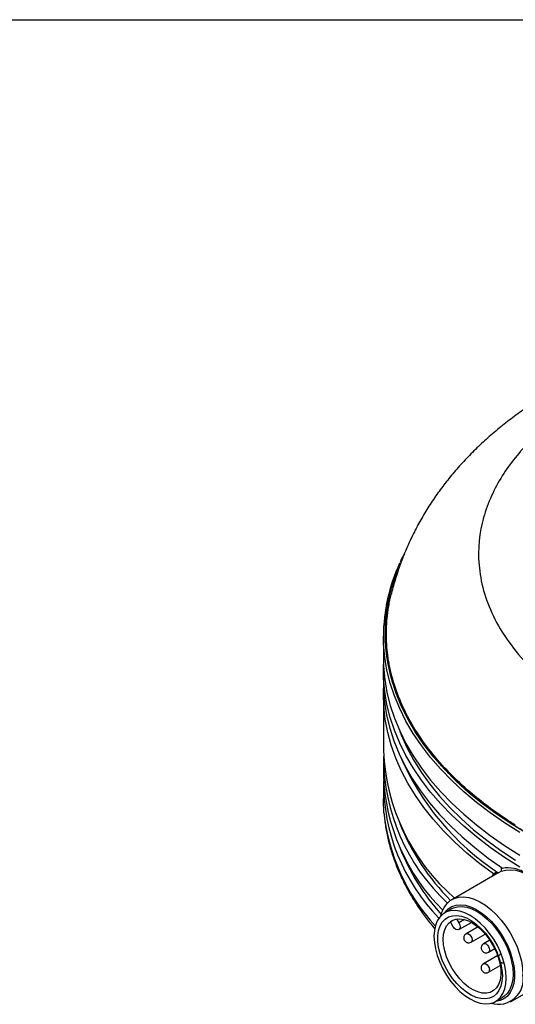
# Model space of a CAD drawing. Header units: millimetres. Extents: x 13 to 546, y 13 to 419.
# Tile 4 of 5: x 395 to 446, y 319 to 419. Entities that reach past the tile are written whole.
import ezdxf

# ---------------------------------------------------------------- set-up
doc = ezdxf.new("R2010")
doc.units = ezdxf.units.MM
doc.header["$LTSCALE"] = 2
doc.linetypes.add('SLD-Solid', pattern=[0])
doc.layers.add('TEXT', color=140, linetype='SLD-Solid', lineweight=25)

msp = doc.modelspace()

# ---------------------------------------------------------------- linework, layer by layer
for p, q in [((432.459, 356.389), (432.459, 354.103)), ((432.659, 356.593), (432.659, 356.552)), ((432.459, 352.878), (432.459, 351.653)), ((432.459, 350.428), (432.459, 344.712)), ((432.459, 343.487), (432.459, 342.263)), ((432.459, 341.038), (432.459, 339.813)), ((444.508, 332.447), (444.508, 332.762)), ((444.233, 332.315), (439.425, 329.54)), ((443.542, 331.916), (443.69, 332.159)), ((443.996, 332.336), (443.69, 332.159)), ((443.996, 332.336), (443.783, 332.055)), ((444.132, 332.257), (443.996, 332.336)), ((439.401, 328.602), (438.694, 328.194)), ((439.548, 326.839), (439.295, 327.278)), ((439.923, 327.577), (440.148, 327.186)), ((440.73, 327.522), (440.148, 327.186)), ((440.148, 326.493), (441.432, 327.234)), ((442.102, 326.775), (440.902, 326.083)), ((441.402, 325.217), (442.84, 326.047)), ((443.308, 325.43), (442.67, 325.062)), ((444.108, 323.851), (442.67, 323.021)), ((443.17, 324.196), (443.808, 324.564)), ((443.17, 322.155), (444.369, 322.847)), ((445.425, 319.147), (450.233, 321.923)), ((443.893, 319.187), (444.6, 319.595))]:
    msp.add_line(p, q)
at = {"flags": 128}
for points in [[(446.358, 336.372), (444.806, 337.354), (443.335, 338.376), (441.945, 339.436), (440.642, 340.531), (439.427, 341.66), (438.302, 342.819), (437.271, 344.008), (436.336, 345.222), (435.498, 346.46), (434.759, 347.718), (434.121, 348.995), (433.584, 350.288), (433.151, 351.593), (432.823, 352.908), (432.599, 354.231), (432.48, 355.558), (432.459, 356.366)], [(432.459, 354.103), (432.48, 353.272), (432.599, 351.945), (432.823, 350.622), (433.151, 349.307), (433.584, 348.001), (434.121, 346.709), (434.759, 345.432), (435.498, 344.173), (436.336, 342.936), (437.271, 341.721), (438.302, 340.533), (439.427, 339.373), (440.642, 338.245), (441.945, 337.149), (443.335, 336.09), (444.806, 335.068), (446.358, 334.086)], [(446.358, 332.861), (444.806, 333.843), (443.335, 334.865), (441.945, 335.925), (440.642, 337.02), (439.427, 338.149), (438.302, 339.308), (437.271, 340.497), (436.336, 341.711), (435.498, 342.949), (434.759, 344.207), (434.121, 345.484), (433.584, 346.777), (433.151, 348.082), (432.823, 349.397), (432.599, 350.72), (432.48, 352.047), (432.467, 353.376), (432.47, 353.49)], [(432.459, 351.653), (432.474, 350.957), (432.582, 349.632), (432.794, 348.311), (433.111, 346.997), (433.532, 345.693), (434.056, 344.402), (434.682, 343.126), (435.408, 341.867), (436.233, 340.629), (437.155, 339.415), (438.173, 338.225), (439.284, 337.064), (440.486, 335.934), (441.776, 334.836), (443.152, 333.774), (444.61, 332.749)], [(443.69, 332.159), (442.286, 333.206), (440.965, 334.288), (439.732, 335.404), (438.588, 336.552), (437.536, 337.728), (436.579, 338.931), (435.717, 340.158), (434.954, 341.407), (434.29, 342.674), (433.727, 343.957), (433.266, 345.254), (432.908, 346.562), (432.654, 347.878), (432.504, 349.199), (432.46, 350.522), (432.47, 351.04)], [(447.304, 336.142), (445.641, 337.15), (444.063, 338.202), (442.576, 339.298), (441.182, 340.433), (439.884, 341.606), (438.686, 342.814), (437.59, 344.054), (436.598, 345.323), (435.714, 346.618), (434.939, 347.936), (434.275, 349.274), (433.723, 350.629)], [(434.127, 346.695), (434.279, 346.309), (434.857, 345.026), (435.536, 343.76), (436.315, 342.513), (437.194, 341.289), (438.17, 340.089), (439.24, 338.916), (440.403, 337.774), (441.657, 336.663), (442.998, 335.587), (444.423, 334.548), (445.931, 333.549)], [(432.521, 338.38), (432.46, 339.647), (432.459, 339.813)], [(444.233, 332.315), (444.471, 332.433), (444.925, 332.562), (445.42, 332.595), (445.948, 332.53), (446.498, 332.369), (447.061, 332.114), (447.628, 331.769), (448.188, 331.342), (448.73, 330.839), (449.246, 330.27), (449.726, 329.645), (450.161, 328.975)], [(438.304, 327.888), (438.417, 328.264), (438.638, 328.739), (438.927, 329.135), (439.278, 329.446), (439.686, 329.666), (440.142, 329.791), (440.639, 329.818), (441.168, 329.748), (441.719, 329.582), (442.283, 329.322), (442.85, 328.973), (443.408, 328.541), (443.95, 328.035), (444.464, 327.463), (444.942, 326.835), (445.374, 326.162), (445.755, 325.458), (446.075, 324.733), (446.331, 324.001), (446.517, 323.276), (446.63, 322.569), (446.668, 321.894)], [(438.673, 328.181), (438.762, 328.304), (439.076, 328.621), (439.446, 328.85), (439.865, 328.987), (440.327, 329.028), (440.821, 328.973), (441.338, 328.824), (441.867, 328.582), (442.4, 328.253), (442.924, 327.844), (443.431, 327.361), (443.91, 326.815), (444.351, 326.216), (444.747, 325.576), (445.09, 324.907), (445.372, 324.222), (445.589, 323.535), (445.736, 322.859), (445.81, 322.207), (445.81, 321.592), (445.736, 321.026), (445.589, 320.519), (445.372, 320.082), (445.09, 319.723), (444.747, 319.45), (444.351, 319.267), (443.91, 319.178), (443.872, 319.175)], [(439.401, 328.602), (439.593, 328.697), (440.013, 328.818), (440.473, 328.843), (440.965, 328.771), (441.477, 328.603), (442.001, 328.344), (442.524, 327.999), (443.037, 327.574), (443.528, 327.079), (443.989, 326.523), (444.409, 325.917), (444.779, 325.275), (445.094, 324.608), (445.345, 323.931), (445.529, 323.258), (445.64, 322.602), (445.678, 321.976), (445.64, 321.393), (445.529, 320.866), (445.345, 320.404), (445.094, 320.017), (444.779, 319.714), (444.6, 319.595)], [(437.617, 325.813), (437.654, 325.187), (437.766, 324.531), (437.949, 323.857), (438.2, 323.18), (438.515, 322.514), (438.886, 321.871), (439.306, 321.266), (439.766, 320.71), (440.258, 320.214), (440.77, 319.79), (441.294, 319.444), (441.817, 319.185), (442.329, 319.018), (442.821, 318.946), (443.281, 318.971), (443.701, 319.091), (444.072, 319.306), (444.387, 319.609), (444.638, 319.996), (444.822, 320.457), (444.933, 320.985), (444.97, 321.568), (444.933, 322.193), (444.822, 322.85), (444.638, 323.523), (444.387, 324.2), (444.072, 324.867), (443.701, 325.509), (443.281, 326.115), (442.821, 326.671), (442.329, 327.166), (441.817, 327.591), (441.294, 327.936), (440.77, 328.195), (440.258, 328.362), (439.766, 328.434), (439.306, 328.41), (438.886, 328.289), (438.515, 328.075), (438.2, 327.772), (437.949, 327.385), (437.766, 326.923), (437.654, 326.396), (437.617, 325.813)], [(444.582, 321.792), (444.543, 321.235), (444.428, 320.735), (444.24, 320.304), (443.983, 319.953), (443.663, 319.69), (443.287, 319.52), (442.864, 319.448), (442.405, 319.475), (441.92, 319.601), (441.419, 319.823), (440.916, 320.136), (440.422, 320.532), (439.948, 321.002), (439.506, 321.535), (439.106, 322.119), (438.757, 322.739), (438.467, 323.382), (438.244, 324.031), (438.092, 324.673), (438.015, 325.292), (438.015, 325.873), (438.092, 326.404), (438.244, 326.87), (438.467, 327.262), (438.757, 327.57), (439.106, 327.788), (439.506, 327.909), (439.948, 327.931), (440.422, 327.854), (440.916, 327.68), (441.419, 327.412), (441.92, 327.056), (442.405, 326.622), (442.864, 326.119), (443.287, 325.559), (443.663, 324.956), (443.983, 324.322), (444.24, 323.674), (444.428, 323.026), (444.543, 322.394), (444.582, 321.792)], [(438.563, 325.502), (438.601, 326.024), (438.714, 326.488), (438.899, 326.883), (439.152, 327.198), (439.465, 327.425), (439.831, 327.559), (440.24, 327.596), (440.681, 327.534), (441.144, 327.376), (441.616, 327.126), (442.085, 326.789), (442.538, 326.376), (442.965, 325.896), (443.354, 325.362), (443.694, 324.787), (443.978, 324.187), (444.197, 323.578), (444.347, 322.974), (444.423, 322.392), (444.423, 321.847), (444.347, 321.352), (444.197, 320.921), (443.978, 320.565), (443.694, 320.293), (443.354, 320.112), (442.965, 320.026), (442.538, 320.039), (442.085, 320.149), (441.616, 320.354), (441.144, 320.648), (440.681, 321.025), (440.24, 321.473), (439.831, 321.982), (439.465, 322.538), (439.152, 323.127), (438.899, 323.733), (438.714, 324.342), (438.601, 324.937), (438.563, 325.502)], [(440.148, 327.186), (440.24, 326.974), (440.272, 326.768), (440.24, 326.599), (440.148, 326.493), (440.011, 326.466), (439.848, 326.523), (439.686, 326.654), (439.548, 326.839)], [(440.902, 326.083), (440.989, 326.106), (441.121, 326.074)], [(441.121, 326.074), (441.258, 325.978), (441.379, 325.831), (441.466, 325.657), (441.504, 325.482), (441.489, 325.332), (441.423, 325.231), (441.402, 325.217)], [(442.67, 325.062), (442.784, 325.084), (442.92, 325.038), (443.055, 324.928), (443.17, 324.774), (443.246, 324.597), (443.273, 324.425)], [(443.273, 324.425), (443.247, 324.285), (443.17, 324.196), (443.17, 324.196)], [(442.67, 323.021), (442.756, 323.044), (442.889, 323.012), (443.026, 322.916), (443.147, 322.77), (443.233, 322.596), (443.272, 322.42)]]:
    msp.add_lwpolyline(points, dxfattribs=at)
for centre, radius, start, end in [((450.309, 356.262), 17.85, 155.11074, 179.66427), ((449.907, 356.593), 17.248, 180.13734, 200.23252), ((453.419, 345.588), 20.978, 182.39278, 229.20703), ((452.865, 344.142), 20.394, 180.11709, 227.11645), ((459.145, 355.04), 27.247, 203.33968, 236.65636), ((452.829, 342.975), 20.382, 182.00356, 225.34304), ((452.226, 341.501), 19.756, 179.56735, 224.4413), ((452.633, 340.567), 20.231, 186.20676, 222.6318), ((456.058, 346.148), 23.647, 201.96172, 224.87957), ((455.418, 343.338), 22.919, 201.72298, 221.84962), ((440.285, 326.261), 1.42, 123.61214, 134.21419), ((443.026, 322.363), 0.253, 304.63064, 13.21367), ((444.168, 321.435), 2.541, 253.21902, 10.39827)]:
    msp.add_arc(centre, radius, start, end)
for points, knots in [([(449.717, 381.298), (449.574, 381.216), (448.909, 380.838), (447.774, 380.112), (446.315, 379.118), (444.914, 378.068), (443.571, 376.968), (442.291, 375.818), (441.08, 374.622), (439.941, 373.381), (438.879, 372.1), (437.895, 370.781), (436.992, 369.429), (436.17, 368.046), (435.431, 366.636), (434.772, 365.199), (434.195, 363.739), (433.697, 362.256), (433.411, 361.229), (433.279, 360.701), (433.275, 360.682), (433.274, 360.681)], [0, 0, 0, 0, 0.0178045, 0.0822007, 0.1467947, 0.2114618, 0.2760713, 0.3404711, 0.4044901, 0.4679505, 0.5306834, 0.5925456, 0.6534323, 0.7132849, 0.7720905, 0.8298784, 0.8867118, 0.9426797, 0.997889, 0.9999112, 1, 1, 1, 1]), ([(453.813, 381.128), (452.628, 380.435), (451.444, 379.655), (449.145, 377.891), (448.032, 376.907), (445.982, 374.712), (445.047, 373.5), (443.499, 370.844), (442.888, 369.399), (442.163, 366.31), (442.051, 364.665), (442.496, 361.258), (443.054, 359.497), (444.475, 356.872), (445.045, 356), (446.38, 354.283), (447.146, 353.438), (448.866, 351.796), (449.82, 351), (451.902, 349.476), (453.03, 348.749), (455.434, 347.381), (456.71, 346.741), (459.38, 345.561), (460.773, 345.022), (463.641, 344.053), (465.116, 343.624), (468.109, 342.878), (469.628, 342.562), (474.196, 341.78), (477.255, 341.484), (483.162, 341.277), (486.01, 341.365), (491.35, 341.829), (493.843, 342.203), (498.42, 343.135), (500.506, 343.693), (504.278, 344.908), (505.966, 345.565), (508.987, 346.918), (510.321, 347.613), (511.506, 348.307)], [0, 0, 0, 0, 0.0625, 0.0625, 0.125, 0.125, 0.1875, 0.1875, 0.25, 0.25, 0.3125, 0.3125, 0.375, 0.375, 0.40625, 0.40625, 0.4375, 0.4375, 0.46875, 0.46875, 0.5, 0.5, 0.53125, 0.53125, 0.5625, 0.5625, 0.59375, 0.59375, 0.625, 0.625, 0.6875, 0.6875, 0.75, 0.75, 0.8125, 0.8125, 0.875, 0.875, 0.9375, 0.9375, 1, 1, 1, 1]), ([(434.597, 364.719), (434.468, 364.502), (434.298, 364.217), (434.184, 363.923), (434.157, 363.854)], [0, 0, 0, 0, 0.7638892, 1, 1, 1, 1]), ([(433.723, 350.67), (433.47, 351.466), (432.961, 353.063), (432.647, 355.496), (432.651, 357.934), (433.044, 360.356), (433.522, 362.144), (433.972, 363.103), (434.055, 363.28)], [0, 0, 0, 0, 0.1910566, 0.3827959, 0.5745352, 0.7655917, 0.9566483, 1, 1, 1, 1]), ([(445.903, 337.118), (445.555, 337.341), (444.511, 338.011), (442.876, 339.184), (440.869, 340.814), (438.895, 342.697), (437.05, 344.84), (435.901, 346.509), (435.128, 347.826), (434.426, 349.157), (433.627, 351.097), (433.162, 352.873), (432.958, 354.065), (432.852, 354.857), (432.788, 355.651), (432.766, 356.445), (432.773, 357.239), (432.823, 358.033), (432.916, 358.826), (433.006, 359.419), (433.121, 360.011), (433.207, 360.432), (433.27, 360.654), (433.277, 360.681)], [0, 0, 0, 0, 0.0353479, 0.1060696, 0.1770699, 0.2706439, 0.3648679, 0.4584414, 0.481816, 0.5285727, 0.6221464, 0.7163695, 0.7397441, 0.7631187, 0.8098755, 0.8332501, 0.8566247, 0.9033815, 0.9267561, 0.9501307, 0.9735053, 0.99688, 1, 1, 1, 1]), ([(447.304, 336.183), (445.586, 337.174), (444.014, 338.225), (441.149, 340.443), (439.856, 341.61), (438.418, 343.14), (438.14, 343.449), (437.601, 344.076), (437.341, 344.393), (436.592, 345.35), (436.136, 345.995), (434.889, 347.956), (434.222, 349.297), (433.723, 350.67)], [0, 0, 0, 0, 0.25, 0.25, 0.5, 0.5, 0.5625, 0.5625, 0.625, 0.625, 0.75, 0.75, 1, 1, 1, 1]), ([(432.536, 338.294), (432.554, 338.065), (432.605, 337.398), (432.796, 336.294), (433.104, 334.983), (433.519, 333.671), (434.035, 332.36), (434.636, 331.1), (435.307, 329.894), (436.038, 328.747), (436.835, 327.629), (437.427, 326.906), (437.719, 326.55)], [0, 0, 0, 0, 0.0558299, 0.1621693, 0.2695949, 0.3781838, 0.487981, 0.598995, 0.6996273, 0.8005193, 0.9016366, 1, 1, 1, 1]), ([(444.61, 332.749), (444.964, 332.843), (445.356, 332.84), (446.008, 332.694), (446.232, 332.623), (446.689, 332.435), (446.923, 332.32), (447.641, 331.905), (448.116, 331.555), (448.822, 330.917), (449.052, 330.689), (449.494, 330.209), (449.708, 329.955), (449.913, 329.688)], [0, 0, 0, 0, 0.25, 0.25, 0.375, 0.375, 0.5, 0.5, 0.75, 0.75, 0.875, 0.875, 1, 1, 1, 1]), ([(440.903, 326.081), (440.884, 326.07), (440.821, 326.033), (440.732, 325.936), (440.659, 325.783), (440.643, 325.6), (440.695, 325.421), (440.805, 325.275), (440.942, 325.188), (441.074, 325.15), (441.153, 325.151), (441.189, 325.151)], [0, 0, 0, 0, 0.0485989, 0.1627714, 0.2883977, 0.4230519, 0.5637849, 0.6966702, 0.8240855, 0.9199015, 1, 1, 1, 1]), ([(441.189, 325.151), (441.255, 325.161), (441.331, 325.172), (441.394, 325.213), (441.402, 325.218)], [0, 0, 0, 0, 0.8815192, 1, 1, 1, 1]), ([(442.487, 324.879), (442.461, 324.82), (442.423, 324.735), (442.417, 324.592), (442.441, 324.459), (442.52, 324.313), (442.654, 324.192), (442.826, 324.127), (443.01, 324.124), (443.117, 324.172), (443.169, 324.196)], [0, 0, 0, 0, 0.1452705, 0.2129081, 0.3264644, 0.4522231, 0.5886613, 0.7325022, 0.8691967, 1, 1, 1, 1]), ([(442.67, 325.062), (442.67, 325.062), (442.631, 325.048), (442.563, 324.985), (442.513, 324.915), (442.487, 324.879)], [0, 0, 0, 0, 0.005481, 0.4815827, 1, 1, 1, 1]), ([(444.438, 324.04), (444.419, 324.029), (444.357, 323.992), (444.268, 323.895), (444.195, 323.742), (444.178, 323.559), (444.23, 323.38), (444.341, 323.234), (444.477, 323.147), (444.609, 323.109), (444.688, 323.11), (444.724, 323.11)], [0, 0, 0, 0, 0.0485989, 0.1627714, 0.2883977, 0.4230519, 0.5637849, 0.6966702, 0.8240855, 0.9199015, 1, 1, 1, 1]), ([(442.468, 322.802), (442.447, 322.742), (442.416, 322.653), (442.422, 322.511), (442.455, 322.382), (442.543, 322.244), (442.684, 322.134), (442.859, 322.081), (443.032, 322.088), (443.126, 322.137), (443.168, 322.159)], [0, 0, 0, 0, 0.1511642, 0.2198566, 0.3351338, 0.4627329, 0.6020467, 0.7499588, 0.8907964, 1, 1, 1, 1]), ([(442.672, 323.017), (442.662, 323.013), (442.614, 322.993), (442.539, 322.92), (442.493, 322.844), (442.468, 322.802)], [0, 0, 0, 0, 0.1090964, 0.5183406, 1, 1, 1, 1])]:
    msp.add_open_spline(points, degree=3, knots=knots)
at = {"layer": 'TEXT'}
msp.add_line((12.7, 419.1), (546.1, 419.1), dxfattribs=at)

doc.saveas('drawing.dxf')
